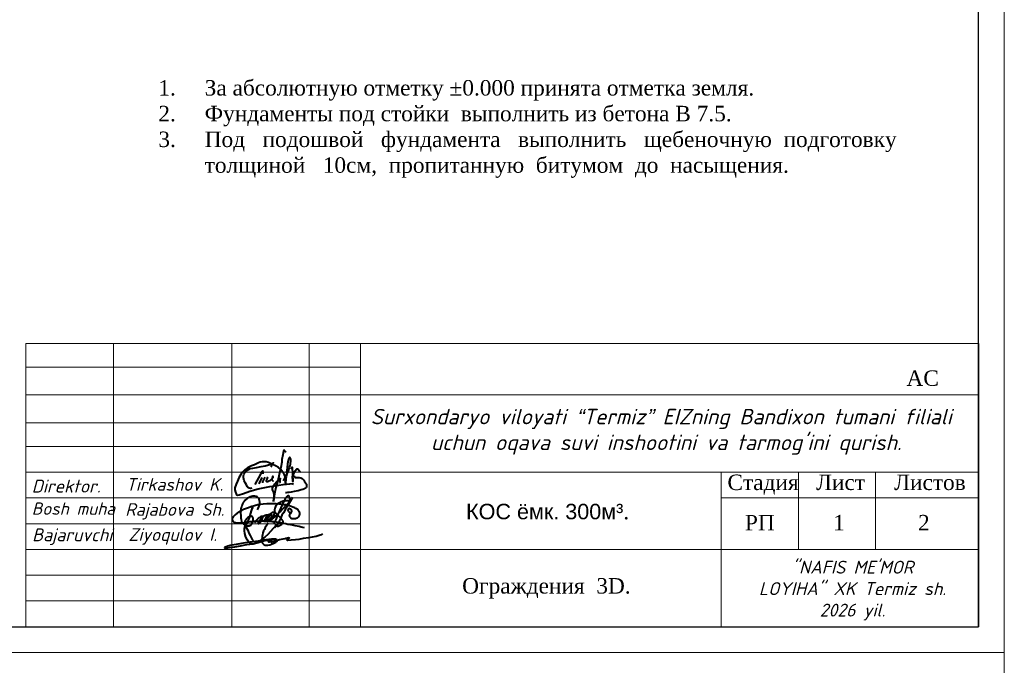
# Model space of a CAD drawing. Header units: inches. Extents: x 9403 to 10041, y 45 to 1090.
# Tile 34 of 41: x 9722 to 9913, y 403 to 528. Entities that reach past the tile are written whole.
import ezdxf

# ---------------------------------------------------------------- set-up
doc = ezdxf.new("R2010")
doc.units = ezdxf.units.IN
doc.header["$MEASUREMENT"] = 0
for name, color, linetype in [('(002) Рамка', 7, 'Continuous'), ('Водопровод 1', 7, 'Continuous'), ('Водопровод 2', 7, 'Continuous'), ('Сабзипоя', 7, 'Continuous')]:
    doc.layers.add(name, color=color, linetype=linetype)
doc.styles.add('ISOCPEUR', font='isocpeui.ttf', dxfattribs={"height": 300})
doc.styles.add('TIEMS', font='times.ttf')
doc.styles.add('V@ler@Live', font='isocpeui.ttf')

# ---------------------------------------------------------------- blocks, each defined once
blk = doc.blocks.new('ghfgj jghjmhg jjbkm jkm')
at = {"color": 5, "linetype": 'ByBlock', "lineweight": 40}
for points in [[(-261.31, -8185.11), (-261.13, -8184.8), (-260.98, -8184.44), (-260.83, -8184.1), (-260.77, -8183.74), (-260.77, -8183.33), (-260.84, -8183.04), (-260.94, -8182.72), (-261.1, -8182.45), (-261.24, -8182.27), (-261.41, -8182.13), (-261.62, -8182.06), (-261.9, -8181.99), (-262.16, -8181.99), (-262.45, -8182.02), (-262.71, -8182.09), (-263.01, -8182.18), (-263.21, -8182.28), (-263.56, -8182.45), (-264.11, -8182.93), (-264.37, -8183.23), (-264.55, -8183.47), (-264.7, -8183.74), (-264.8, -8183.97), (-264.9, -8184.28), (-265, -8184.61), (-265.09, -8184.89), (-265.13, -8185.31), (-265.15, -8185.69), (-265.12, -8186.51), (-265.09, -8186.93), (-265.04, -8187.29), (-264.92, -8187.73), (-264.78, -8187.96), (-264.64, -8188.12), (-264.45, -8188.27), (-264.32, -8188.36), (-264.16, -8188.48), (-263.95, -8188.61), (-263.68, -8188.73), (-263.56, -8188.75), (-263.38, -8188.75), (-263.2, -8188.74), (-263.02, -8188.68), (-262.84, -8188.57), (-262.69, -8188.42), (-262.59, -8188.25), (-262.52, -8188.12), (-262.41, -8187.9), (-262.33, -8187.69), (-262.3, -8187.5), (-262.26, -8187.31), (-262.28, -8187.17), (-262.31, -8186.97), (-262.36, -8186.84), (-262.45, -8186.73), (-262.56, -8186.64), (-262.73, -8186.58), (-262.89, -8186.59), (-263.01, -8186.62), (-263.19, -8186.68), (-263.41, -8186.81), (-263.72, -8187.06), (-263.88, -8187.25), (-263.98, -8187.39), (-264.08, -8187.51), (-264.14, -8187.64), (-264.2, -8187.77), (-264.24, -8187.93), (-264.28, -8188.14), (-264.29, -8188.31), (-264.26, -8188.51), (-264.16, -8188.67), (-264.1, -8188.78), (-264.05, -8188.82), (-264.02, -8188.82), (-263.97, -8188.8), (-263.94, -8188.76), (-263.9, -8188.7), (-263.85, -8188.61), (-263.54, -8187.99), (-263.32, -8187.47), (-263.12, -8186.97), (-262.97, -8186.37), (-262.66, -8185.37), (-262.49, -8184.87), (-262.44, -8184.66), (-262.42, -8184.64), (-262.41, -8184.62), (-262.39, -8184.62), (-262.37, -8184.63), (-262.36, -8184.64), (-262.36, -8184.67), (-262.36, -8184.69), (-262.37, -8184.71), (-262.38, -8184.74)], [(-261.91, -8188.06), (-261.82, -8187.85), (-261.76, -8187.75), (-261.72, -8187.7), (-261.67, -8187.6), (-261.55, -8187.48), (-261.46, -8187.39), (-261.37, -8187.28), (-261.3, -8187.19), (-261.16, -8187.1), (-261.1, -8187.05), (-261, -8186.94), (-260.91, -8186.85), (-260.83, -8186.81), (-260.75, -8186.76), (-260.66, -8186.71), (-260.58, -8186.66), (-260.51, -8186.61), (-260.44, -8186.57), (-260.38, -8186.54), (-260.32, -8186.52), (-260.26, -8186.51), (-260.22, -8186.51), (-260.19, -8186.53), (-260.18, -8186.54), (-260.16, -8186.58), (-260.14, -8186.65), (-260.15, -8186.71), (-260.15, -8186.76), (-260.17, -8186.81), (-260.19, -8186.86), (-260.2, -8186.9), (-260.24, -8187.01), (-260.26, -8187.11), (-260.27, -8187.17), (-260.29, -8187.21), (-260.32, -8187.29), (-260.35, -8187.37), (-260.38, -8187.43), (-260.41, -8187.49), (-260.47, -8187.62), (-260.52, -8187.67), (-260.56, -8187.77), (-260.6, -8187.82), (-260.66, -8187.9), (-260.7, -8187.94), (-260.73, -8187.99), (-260.76, -8188.02), (-260.79, -8188.05), (-260.82, -8188.09), (-260.86, -8188.12), (-260.89, -8188.15), (-260.93, -8188.18), (-260.96, -8188.21), (-261, -8188.23), (-261.04, -8188.26), (-261.08, -8188.27), (-261.1, -8188.25), (-261.1, -8188.22), (-261.1, -8188.19), (-261.09, -8188.15), (-261.08, -8188.12), (-261.06, -8188.06), (-261.04, -8188.01), (-261.02, -8187.96), (-261, -8187.92), (-260.96, -8187.85), (-260.93, -8187.79), (-260.89, -8187.71), (-260.88, -8187.68), (-260.84, -8187.63), (-260.77, -8187.53), (-260.75, -8187.48), (-260.74, -8187.45), (-260.71, -8187.4), (-260.69, -8187.35), (-260.66, -8187.31), (-260.63, -8187.27), (-260.6, -8187.22), (-260.57, -8187.19), (-260.54, -8187.14), (-260.5, -8187.1), (-260.47, -8187.07), (-260.44, -8187.02), (-260.4, -8186.98), (-260.38, -8186.96), (-260.36, -8186.94), (-260.34, -8186.92), (-260.32, -8186.89), (-260.3, -8186.86), (-260.28, -8186.83), (-260.25, -8186.78), (-260.21, -8186.75), (-260.15, -8186.7), (-260.11, -8186.66), (-260.05, -8186.6), (-259.98, -8186.55), (-259.9, -8186.51), (-259.83, -8186.45), (-259.75, -8186.42), (-259.7, -8186.4), (-259.64, -8186.37), (-259.58, -8186.35), (-259.51, -8186.34), (-259.45, -8186.32), (-259.39, -8186.3), (-259.34, -8186.28), (-259.28, -8186.28), (-259.24, -8186.27), (-259.17, -8186.27), (-259.12, -8186.28), (-259.08, -8186.33), (-259.05, -8186.37), (-259.01, -8186.42), (-259, -8186.47), (-258.99, -8186.51), (-258.98, -8186.58), (-258.99, -8186.62), (-259, -8186.68), (-259, -8186.76), (-259.02, -8186.81), (-259.04, -8186.88), (-259.06, -8186.94), (-259.09, -8187.01), (-259.11, -8187.08), (-259.14, -8187.16), (-259.17, -8187.22), (-259.23, -8187.3), (-259.27, -8187.37), (-259.32, -8187.45), (-259.37, -8187.52), (-259.43, -8187.59), (-259.47, -8187.65), (-259.52, -8187.72), (-259.58, -8187.77), (-259.66, -8187.78), (-259.72, -8187.77), (-259.78, -8187.75), (-259.78, -8187.71), (-259.78, -8187.65), (-259.76, -8187.61), (-259.75, -8187.55), (-259.73, -8187.52), (-259.71, -8187.48), (-259.68, -8187.44), (-259.65, -8187.39), (-259.62, -8187.34), (-259.59, -8187.28), (-259.55, -8187.24), (-259.52, -8187.17), (-259.47, -8187.1), (-259.43, -8187.03), (-259.38, -8186.94), (-259.33, -8186.83), (-259.25, -8186.73), (-259.21, -8186.65), (-259.19, -8186.6), (-259.16, -8186.53), (-259.11, -8186.46), (-259.08, -8186.41), (-259.04, -8186.38), (-258.99, -8186.35), (-258.94, -8186.3), (-258.87, -8186.25), (-258.79, -8186.2), (-258.73, -8186.14), (-258.66, -8186.11), (-258.58, -8186.08), (-258.51, -8186.06), (-258.43, -8186.05), (-258.37, -8186.04), (-258.3, -8186.05), (-258.24, -8186.08), (-258.17, -8186.14), (-258.14, -8186.2), (-258.11, -8186.28), (-258.1, -8186.34), (-258.11, -8186.41), (-258.12, -8186.47), (-258.14, -8186.54), (-258.15, -8186.59), (-258.17, -8186.66), (-258.19, -8186.72), (-258.2, -8186.78), (-258.2, -8186.82), (-258.22, -8186.86), (-258.23, -8186.89), (-258.25, -8186.92), (-258.26, -8186.95), (-258.29, -8186.99), (-258.32, -8187.02), (-258.34, -8187.05), (-258.39, -8187.11), (-258.43, -8187.16), (-258.47, -8187.21), (-258.52, -8187.26), (-258.56, -8187.3), (-258.6, -8187.34), (-258.66, -8187.39), (-258.71, -8187.42), (-258.76, -8187.45), (-258.81, -8187.46), (-258.87, -8187.47), (-258.92, -8187.46), (-258.97, -8187.43), (-259, -8187.37), (-259, -8187.33), (-258.99, -8187.29), (-258.97, -8187.22), (-258.94, -8187.15), (-258.92, -8187.1), (-258.9, -8187.04), (-258.87, -8186.98), (-258.83, -8186.92), (-258.79, -8186.83), (-258.73, -8186.76), (-258.69, -8186.69), (-258.64, -8186.6), (-258.59, -8186.53), (-258.52, -8186.39), (-258.45, -8186.3), (-258.4, -8186.23), (-258.37, -8186.19), (-258.33, -8186.13), (-258.27, -8186.07), (-258.27, -8186.07), (-258.2, -8185.98), (-258.14, -8185.89), (-258.09, -8185.82), (-258.02, -8185.76), (-257.94, -8185.7), (-257.9, -8185.67), (-257.82, -8185.66), (-257.78, -8185.64), (-257.74, -8185.64), (-257.71, -8185.65), (-257.67, -8185.67), (-257.64, -8185.68), (-257.63, -8185.7), (-257.61, -8185.72), (-257.59, -8185.75), (-257.57, -8185.79), (-257.56, -8185.83), (-257.55, -8185.87), (-257.55, -8185.91), (-257.55, -8185.96), (-257.55, -8186.03), (-257.56, -8186.07), (-257.56, -8186.08), (-257.57, -8186.15), (-257.59, -8186.21), (-257.61, -8186.3), (-257.64, -8186.38), (-257.66, -8186.44), (-257.67, -8186.48), (-257.68, -8186.51), (-257.71, -8186.54), (-257.75, -8186.6), (-257.8, -8186.67), (-257.83, -8186.72), (-257.86, -8186.76), (-257.9, -8186.81), (-257.94, -8186.88), (-257.98, -8186.93), (-258, -8186.95), (-258.03, -8187), (-258.06, -8187.06), (-258.11, -8187.11), (-258.14, -8187.15), (-258.19, -8187.21), (-258.24, -8187.27), (-258.25, -8187.29), (-258.28, -8187.33), (-258.29, -8187.35), (-258.32, -8187.39), (-258.34, -8187.43), (-258.37, -8187.43), (-258.37, -8187.42), (-258.36, -8187.39), (-258.34, -8187.37), (-258.33, -8187.36), (-258.31, -8187.35), (-258.29, -8187.34), (-258.26, -8187.34), (-258.24, -8187.33), (-258.21, -8187.33), (-258.19, -8187.32), (-258.17, -8187.31), (-258.16, -8187.3), (-258.14, -8187.29), (-258.12, -8187.27), (-258.07, -8187.24), (-258.03, -8187.21), (-257.98, -8187.19), (-257.95, -8187.16), (-257.9, -8187.14), (-257.87, -8187.12), (-257.84, -8187.09), (-257.79, -8187.07), (-257.75, -8187.03), (-257.72, -8186.99), (-257.69, -8186.96), (-257.65, -8186.92), (-257.62, -8186.9), (-257.6, -8186.88), (-257.56, -8186.85), (-257.53, -8186.81), (-257.48, -8186.78), (-257.44, -8186.74), (-257.38, -8186.69), (-257.35, -8186.66), (-257.31, -8186.62), (-257.23, -8186.55), (-257.19, -8186.5), (-257.11, -8186.42), (-257.09, -8186.38), (-257.05, -8186.35), (-257.02, -8186.32), (-256.95, -8186.25), (-256.89, -8186.21), (-256.84, -8186.14), (-256.8, -8186.1), (-256.75, -8186.04), (-256.69, -8185.98), (-256.62, -8185.91), (-256.51, -8185.83), (-256.44, -8185.76), (-256.35, -8185.66), (-256.25, -8185.58), (-256.13, -8185.49), (-256.02, -8185.4), (-255.95, -8185.32), (-255.88, -8185.25), (-255.84, -8185.19), (-255.77, -8185.12), (-255.73, -8185.07), (-255.68, -8185.03), (-255.64, -8184.98), (-255.58, -8184.94), (-255.53, -8184.88), (-255.49, -8184.83), (-255.41, -8184.76), (-255.34, -8184.69), (-255.27, -8184.63), (-255.19, -8184.52), (-255.12, -8184.44), (-255.03, -8184.33), (-254.95, -8184.24), (-254.87, -8184.16), (-254.79, -8184.07), (-254.68, -8183.95), (-254.62, -8183.87), (-254.55, -8183.8), (-254.44, -8183.7), (-254.37, -8183.64), (-254.29, -8183.57), (-254.22, -8183.49), (-254.18, -8183.4), (-254.14, -8183.31), (-254.1, -8183.19), (-254.04, -8183.1), (-253.99, -8183), (-253.98, -8182.94), (-253.95, -8182.84), (-253.96, -8182.75), (-253.96, -8182.67), (-253.96, -8182.59), (-253.98, -8182.53), (-254, -8182.46), (-254, -8182.41), (-254.01, -8182.37), (-254.01, -8182.32), (-254.02, -8182.27), (-254.05, -8182.2), (-254.07, -8182.14), (-254.08, -8182.09), (-254.1, -8182.05), (-254.11, -8182.01), (-254.14, -8181.97), (-254.16, -8181.92), (-254.2, -8181.91), (-254.23, -8181.9), (-254.26, -8181.89), (-254.3, -8181.91), (-254.35, -8181.94), (-254.43, -8181.95), (-254.47, -8181.99), (-254.53, -8182.04), (-254.57, -8182.08), (-254.64, -8182.12), (-254.69, -8182.17), (-254.76, -8182.23), (-254.81, -8182.27), (-254.87, -8182.35), (-254.96, -8182.46), (-255, -8182.55), (-255.07, -8182.66), (-255.12, -8182.79), (-255.15, -8182.86), (-255.19, -8182.97), (-255.27, -8183.13), (-255.37, -8183.34), (-255.41, -8183.43), (-255.53, -8183.68), (-255.67, -8183.97), (-256, -8184.65), (-256.31, -8185.35), (-256.67, -8186.19), (-256.9, -8186.73), (-257.1, -8187.18), (-257.41, -8187.89), (-257.54, -8188.2)], [(-253.34, -8182.28), (-253.56, -8182.65), (-253.77, -8183), (-254.11, -8183.59), (-254.52, -8184.3), (-254.91, -8184.96), (-255.39, -8185.76), (-255.74, -8186.34), (-256.11, -8187.1), (-256.54, -8187.95), (-256.73, -8188.33), (-256.84, -8188.57), (-256.93, -8188.74), (-256.92, -8188.8), (-256.89, -8188.85), (-256.86, -8188.86), (-256.81, -8188.84), (-256.74, -8188.83), (-256.64, -8188.81), (-256.56, -8188.79), (-256.47, -8188.76), (-256.39, -8188.73), (-256.31, -8188.7), (-256.23, -8188.63), (-256.13, -8188.56), (-256, -8188.5), (-255.91, -8188.43), (-255.81, -8188.37), (-255.75, -8188.32), (-255.67, -8188.28), (-255.63, -8188.22), (-255.59, -8188.15), (-255.56, -8188.11), (-255.5, -8188.03), (-255.46, -8187.96), (-255.44, -8187.92), (-255.45, -8187.85), (-255.46, -8187.79), (-255.5, -8187.71), (-255.54, -8187.64), (-255.58, -8187.57), (-255.61, -8187.51), (-255.65, -8187.45), (-255.7, -8187.36), (-255.76, -8187.29), (-255.8, -8187.25), (-255.85, -8187.2), (-255.9, -8187.14), (-255.94, -8187.09), (-255.98, -8187.05), (-256.02, -8187), (-256.07, -8186.95), (-256.18, -8186.86), (-256.26, -8186.79), (-256.33, -8186.71), (-256.41, -8186.65), (-256.47, -8186.6), (-256.58, -8186.49), (-256.65, -8186.42), (-256.71, -8186.36), (-256.79, -8186.28), (-257.01, -8186.05), (-257.11, -8185.94), (-257.19, -8185.79), (-257.27, -8185.64), (-257.33, -8185.47), (-257.37, -8185.32), (-257.38, -8185.12), (-257.35, -8184.97), (-257.32, -8184.85), (-257.27, -8184.71), (-257.23, -8184.56), (-257.16, -8184.36), (-257.04, -8184.14), (-256.93, -8184), (-256.82, -8183.83), (-256.71, -8183.73), (-256.61, -8183.62), (-256.49, -8183.55), (-256.34, -8183.46), (-256.22, -8183.4), (-256.1, -8183.33), (-255.94, -8183.23), (-255.78, -8183.18), (-255.62, -8183.13), (-255.47, -8183.08), (-255.27, -8183.05), (-255.11, -8183.03), (-254.91, -8183), (-254.69, -8183), (-254.47, -8183.01), (-254.3, -8183.05), (-254.08, -8183.21), (-253.99, -8183.39)], [(-254.12, -8185.87), (-253.9, -8185.82), (-253.74, -8185.78), (-253.55, -8185.63), (-253.51, -8185.51), (-253.5, -8185.43), (-253.51, -8185.3), (-253.56, -8185.19), (-253.6, -8185.09), (-253.66, -8185.02), (-253.75, -8184.96), (-253.85, -8184.92), (-253.94, -8184.88), (-254.03, -8184.84), (-254.1, -8184.84), (-254.19, -8184.85), (-254.27, -8184.88), (-254.32, -8184.93), (-254.37, -8185.02), (-254.4, -8185.1), (-254.39, -8185.21), (-254.33, -8185.34), (-254.28, -8185.45), (-254.21, -8185.54), (-254.12, -8185.61), (-254.02, -8185.68), (-253.92, -8185.74), (-253.82, -8185.8), (-253.82, -8185.8), (-253.76, -8185.91), (-253.77, -8185.94), (-253.82, -8185.97), (-253.89, -8186.03), (-253.95, -8186.11), (-254.01, -8186.18), (-254.04, -8186.27), (-254.07, -8186.34), (-254.08, -8186.44), (-254.05, -8186.53), (-254.03, -8186.62), (-253.98, -8186.7), (-253.92, -8186.77), (-253.84, -8186.85), (-253.78, -8186.91), (-253.73, -8186.97), (-253.64, -8187.02), (-253.58, -8187.04), (-253.52, -8187.05), (-253.46, -8187.06), (-253.38, -8187.07), (-253.28, -8187.07), (-253.18, -8187.08), (-253.1, -8187.08), (-253.03, -8187.07), (-252.94, -8187.07), (-252.86, -8187.06), (-252.76, -8187.05), (-252.69, -8187.05), (-252.61, -8187.04), (-252.55, -8187.02), (-252.48, -8187), (-252.43, -8186.98), (-252.36, -8186.95), (-252.29, -8186.92), (-252.24, -8186.9), (-252.18, -8186.87), (-252.14, -8186.84), (-252.09, -8186.81), (-252.04, -8186.78), (-251.99, -8186.73), (-251.96, -8186.7), (-251.91, -8186.65), (-251.87, -8186.61), (-251.84, -8186.56), (-251.82, -8186.52), (-251.78, -8186.43), (-251.74, -8186.32), (-251.7, -8186.18), (-251.67, -8186.04), (-251.67, -8185.93), (-251.67, -8185.84), (-251.7, -8185.76), (-251.74, -8185.66), (-251.78, -8185.55), (-251.84, -8185.46), (-251.91, -8185.36), (-251.99, -8185.24), (-252.07, -8185.14), (-252.18, -8185.04), (-252.3, -8184.94), (-252.43, -8184.86), (-252.58, -8184.77), (-252.84, -8184.65), (-253.04, -8184.57), (-253.31, -8184.48), (-253.69, -8184.34), (-254.02, -8184.22), (-254.4, -8184.14), (-254.97, -8183.99), (-255.26, -8183.95), (-255.57, -8183.9), (-255.82, -8183.86), (-256.1, -8183.85), (-256.38, -8183.8), (-257.05, -8183.75), (-257.45, -8183.75), (-257.92, -8183.74), (-258.19, -8183.75), (-259.16, -8183.78), (-259.99, -8183.83), (-260.63, -8183.91), (-261.2, -8183.99), (-261.98, -8184.18), (-262.58, -8184.34), (-263.58, -8184.7), (-264.46, -8185.07), (-265.01, -8185.31), (-265.4, -8185.54), (-265.96, -8185.89), (-266.37, -8186.23), (-266.53, -8186.4), (-266.67, -8186.54), (-266.78, -8186.65), (-266.86, -8186.73), (-266.94, -8186.85), (-267, -8186.95), (-267.04, -8187.06), (-267.07, -8187.19), (-267.06, -8187.29), (-267.03, -8187.44), (-266.97, -8187.56), (-266.91, -8187.66), (-266.83, -8187.75), (-266.75, -8187.84), (-266.67, -8187.89), (-266.55, -8187.94), (-266.42, -8187.98), (-266.33, -8188.01), (-266.26, -8188.02), (-266.13, -8188.04), (-265.99, -8188.06), (-265.8, -8188.08), (-265.56, -8188.09), (-265.34, -8188.09), (-265.08, -8188.07), (-264.93, -8188.06), (-264.83, -8188.05), (-264.55, -8188.03), (-264.33, -8187.99), (-264.11, -8187.96), (-263.82, -8187.91), (-263.6, -8187.86), (-263.31, -8187.82), (-262.96, -8187.78), (-262.71, -8187.73), (-262.33, -8187.69), (-261.88, -8187.67), (-261.47, -8187.66), (-261.12, -8187.65), (-260.83, -8187.6), (-260.44, -8187.62), (-259.84, -8187.64), (-259.56, -8187.65), (-259.12, -8187.68), (-258.65, -8187.7), (-258.07, -8187.73), (-257.59, -8187.79), (-257.07, -8187.87), (-256.72, -8187.9), (-256.52, -8187.92), (-256.35, -8187.94), (-256.02, -8187.97), (-255.72, -8188.04), (-255.41, -8188.12), (-254.87, -8188.24), (-254.39, -8188.34), (-254.14, -8188.4), (-253.79, -8188.47), (-253.42, -8188.55), (-252.82, -8188.64), (-252.33, -8188.75), (-251.87, -8188.84), (-251.4, -8188.97), (-251.1, -8189.05), (-250.73, -8189.15)]]:
    blk.add_lwpolyline(points, dxfattribs=at)
blk = doc.blocks.new('dhfdgh xfghfgh ffnhjmgmgvbnfgg')
at = {"color": 5, "lineweight": 40, "ltscale": 0.5}
for p, q in [((1479223, -21865), (1479206, -21938)), ((1479232, -21840), (1479223, -21865)), ((1479249, -21856), (1479232, -21840)), ((1479259, -21871), (1479249, -21856)), ((1479272, -21891), (1479259, -21871)), ((1479186, -22087), (1479166, -22194)), ((1479191, -22031), (1479186, -22087)), ((1479206, -21938), (1479191, -22031)), ((1479156, -22246), (1479134, -22332)), ((1479166, -22194), (1479156, -22246)), ((1479036, -22544), (1479050, -22522)), ((1479050, -22522), (1479087, -22472)), ((1479107, -22459), (1479072, -22596)), ((1479087, -22472), (1479140, -22415)), ((1479134, -22332), (1479107, -22459)), ((1479140, -22415), (1479151, -22408)), ((1479150, -22450), (1479148, -22470)), ((1479148, -22470), (1479149, -22483)), ((1479149, -22483), (1479151, -22492)), ((1479155, -22412), (1479150, -22450)), ((1479151, -22408), (1479154, -22407)), ((1479151, -22492), (1479158, -22500)), ((1479154, -22407), (1479155, -22408)), ((1479155, -22408), (1479155, -22412)), ((1479000, -22618), (1479005, -22595)), ((1479005, -22637), (1479000, -22618)), ((1479005, -22595), (1479014, -22576)), ((1479011, -22653), (1479005, -22637)), ((1479022, -22680), (1479011, -22653)), ((1479014, -22576), (1479036, -22544)), ((1479031, -22709), (1479022, -22680)), ((1479036, -22732), (1479031, -22709)), ((1479052, -22687), (1479032, -22801)), ((1479072, -22596), (1479052, -22687)), ((1479019, -22877), (1479038, -22760)), ((1479020, -22878), (1479019, -22877)), ((1479022, -22878), (1479020, -22878)), ((1479023, -22878), (1479022, -22878)), ((1479032, -22801), (1479023, -22878)), ((1479037, -22753), (1479036, -22732)), ((1479038, -22760), (1479037, -22753))]:
    blk.add_line(p, q, dxfattribs=at)
for points in [[(1479224, -22461), (1479241, -22423), (1479263, -22388), (1479286, -22338), (1479310, -22292), (1479322, -22264), (1479330, -22239), (1479338, -22215), (1479346, -22183), (1479354, -22152), (1479360, -22124), (1479365, -22096), (1479367, -22070), (1479369, -22045), (1479368, -22026), (1479364, -22015), (1479359, -22001), (1479353, -21992), (1479349, -21988), (1479343, -21990), (1479338, -21999), (1479325, -22026), (1479317, -22050), (1479303, -22121), (1479295, -22194), (1479288, -22255), (1479285, -22289), (1479287, -22329), (1479273, -22379), (1479269, -22399), (1479267, -22423), (1479266, -22510), (1479267, -22423), (1479264, -22393), (1479257, -22371), (1479245, -22338), (1479230, -22312), (1479213, -22288), (1479197, -22267), (1479163, -22229), (1479123, -22191), (1479078, -22165), (1479048, -22150), (1479017, -22138), (1478960, -22115), (1478920, -22095), (1478874, -22081), (1478828, -22076), (1478795, -22076), (1478757, -22086), (1478724, -22099), (1478682, -22118), (1478638, -22137), (1478583, -22162), (1478528, -22189), (1478491, -22208), (1478456, -22235), (1478431, -22255), (1478400, -22283), (1478364, -22333), (1478328, -22399), (1478297, -22467), (1478272, -22526), (1478245, -22599), (1478244, -22642), (1478258, -22687), (1478271, -22724), (1478283, -22739), (1478299, -22746), (1478333, -22741), (1478419, -22713), (1478544, -22668), (1478713, -22620), (1478849, -22592), (1478951, -22572), (1479044, -22558), (1479219, -22534), (1479347, -22518), (1479408, -22511), (1479401, -22525), (1479395, -22539)], [(1478590, -22609), (1478563, -22611), (1478536, -22606), (1478508, -22594), (1478492, -22572), (1478477, -22543), (1478457, -22505), (1478436, -22461), (1478424, -22427), (1478418, -22390), (1478420, -22362), (1478428, -22331), (1478450, -22291), (1478476, -22262), (1478517, -22234), (1478557, -22216), (1478609, -22205), (1478683, -22191), (1478773, -22173), (1478857, -22158), (1478923, -22138), (1478971, -22125), (1478994, -22118), (1479019, -22100), (1478992, -22128), (1478984, -22142), (1478977, -22157), (1478975, -22170), (1478974, -22182), (1478970, -22188)], [(1478815, -22321), (1478813, -22292), (1478811, -22258), (1478794, -22275), (1478764, -22325), (1478645, -22532)], [(1479375, -22225), (1479399, -22187), (1479408, -22471), (1479406, -22364), (1479416, -22351), (1479426, -22333), (1479442, -22289), (1479460, -22262), (1479482, -22228), (1479492, -22220), (1479503, -22219), (1479516, -22225), (1479531, -22244), (1479541, -22265), (1479548, -22281), (1479549, -22285), (1479547, -22292), (1479546, -22295)], [(1478786, -22391), (1478727, -22519)], [(1478846, -22385), (1478807, -22466), (1478802, -22481), (1478800, -22494), (1478800, -22502)], [(1478907, -22386), (1478897, -22404), (1478885, -22424), (1478879, -22440), (1478875, -22452), (1478877, -22464), (1478883, -22471), (1478896, -22473), (1478913, -22473), (1478938, -22461), (1478961, -22447), (1478982, -22427), (1479002, -22408), (1479014, -22394), (1479018, -22382), (1479015, -22375), (1479011, -22368), (1479007, -22368), (1479005, -22370), (1479005, -22373), (1479000, -22386), (1478997, -22398), (1478993, -22411), (1478991, -22421), (1478990, -22431), (1478991, -22441), (1478994, -22446), (1478997, -22450), (1479003, -22454), (1479010, -22458), (1479016, -22458), (1479021, -22458)], [(1479406, -22374), (1479409, -22371), (1479414, -22366), (1479421, -22364), (1479428, -22365), (1479436, -22369), (1479442, -22378), (1479450, -22386), (1479461, -22390), (1479473, -22392), (1479487, -22392), (1479513, -22394), (1479539, -22395), (1479569, -22403), (1479595, -22415), (1479614, -22428), (1479628, -22445), (1479646, -22471), (1479661, -22498), (1479681, -22526), (1479687, -22537), (1479687, -22560), (1479684, -22579), (1479675, -22591), (1479656, -22609), (1479642, -22621), (1479610, -22634), (1479580, -22644), (1479519, -22659), (1479477, -22667), (1479435, -22675), (1479378, -22687), (1479338, -22693), (1479306, -22697), (1479276, -22700), (1479260, -22700)]]:
    blk.add_lwpolyline(points, dxfattribs=at)
blk = doc.blocks.new('65616152')
at = {"color": 5, "lineweight": 40, "true_color": 0x0000f5}
for points in [[(1279415, 265228), (1279057, 264705), (1278598, 264034), (1278382, 263509), (1278134, 263078), (1277994, 262545), (1277851, 262004), (1277776, 261556), (1277737, 261115), (1277701, 260716), (1277722, 260496), (1277730, 260167), (1277796, 259731), (1278018, 259441), (1278309, 259225), (1278601, 259127), (1278991, 259098), (1279387, 259094), (1279889, 259189), (1280352, 259407), (1281030, 259696), (1281576, 259928), (1281931, 260200), (1282034, 260401), (1281915, 260623), (1281551, 260802), (1281087, 260808), (1280787, 260808), (1280423, 260740), (1278109, 260488), (1276657, 260251), (1273700, 259801), (1271955, 259526), (1270532, 259301), (1269315, 259055), (1268808, 258966), (1268177, 258779), (1267649, 258632), (1267284, 258500), (1267248, 258412), (1267248, 258332), (1267308, 258272), (1267394, 258235), (1267537, 258235), (1267798, 258265), (1268152, 258306), (1268635, 258416), (1270126, 258669), (1271729, 258942), (1273456, 259235), (1275247, 259448), (1276608, 259807), (1278166, 260278), (1279164, 260481), (1280050, 260662), (1280154, 260639), (1280222, 260575), (1280266, 260538), (1280286, 260413), (1280230, 260351), (1280112, 260149), (1279962, 259982), (1279798, 259901), (1279639, 259901), (1279532, 259986), (1279532, 260140), (1279619, 260220), (1279823, 260292), (1280029, 260305), (1280257, 260260), (1280465, 260227), (1280574, 260185), (1280628, 260118), (1280634, 260043), (1280629, 259995), (1280611, 259940), (1280586, 259895), (1280481, 259863), (1280375, 259863), (1280289, 259889), (1280212, 259951), (1280204, 260034), (1280218, 260112), (1280244, 260181), (1280300, 260215), (1280515, 260227), (1280771, 260244), (1280828, 260248), (1280864, 260248), (1280895, 260239), (1280924, 260227), (1280964, 260203), (1280979, 260186), (1280980, 260156), (1280974, 260129), (1280946, 260081), (1280921, 260037), (1280844, 259996), (1280779, 259986), (1280731, 260016), (1280717, 260057), (1280717, 260098), (1280753, 260174), (1280828, 260200), (1280911, 260207), (1281178, 260270), (1281517, 260320), (1281866, 260434), (1282075, 260502), (1282650, 260656), (1283660, 260868), (1284229, 260987), (1284438, 261031), (1284872, 261121), (1285210, 261192), (1285303, 261186), (1285343, 261126), (1285343, 261065), (1285294, 261016), (1285139, 260982), (1285029, 260923), (1284933, 260873), (1284796, 260768), (1284756, 260700), (1284730, 260601), (1284760, 260561), (1284805, 260502), (1284929, 260533), (1285893, 260609), (1287154, 260721), (1288182, 260812), (1289325, 261007), (1290754, 261222), (1291857, 261388), (1292886, 261648), (1294011, 261945), (1294504, 262120), (1294798, 262268)], [(1281686, 264696), (1280112, 262946), (1279339, 262085), (1278484, 261359), (1277785, 260766), (1276609, 260060), (1275744, 259541), (1275063, 259376), (1274447, 259568), (1273996, 259965), (1273640, 260471), (1273243, 261332), (1272956, 262330), (1272845, 263146), (1272845, 263773), (1272899, 264287), (1273004, 264324), (1273111, 264236), (1273275, 264022), (1273734, 263260), (1274076, 262456), (1274414, 261823), (1274730, 261257), (1275006, 260715), (1275242, 260425)], [(1281686, 264696), (1281695, 264710), (1281696, 264715), (1281696, 264720), (1281694, 264726), (1281689, 264735), (1281682, 264745), (1281671, 264754), (1281659, 264758), (1281649, 264764), (1281632, 264769), (1281615, 264770), (1281595, 264770), (1281576, 264768), (1281566, 264766), (1281556, 264763), (1281543, 264757), (1281533, 264746), (1281505, 264697), (1281469, 264630), (1281184, 263973)]]:
    blk.add_lwpolyline(points, dxfattribs=at)

msp = doc.modelspace()

# ---------------------------------------------------------------- linework, layer by layer
at = {"layer": 'Водопровод 1'}
msp.add_lwpolyline([(9907.931, 465.444), (9907.931, 410.444)], dxfattribs=at)
at = {"layer": 'Водопровод 2', "linetype": 'Continuous', "lineweight": 15}
for points in [[(9492.931, 405.444), (9912.931, 405.444), (9912.931, 702.444), (9492.931, 702.444)], [(9492.931, 108.444), (9912.931, 108.444), (9912.931, 405.444), (9492.931, 405.444)]]:
    msp.add_lwpolyline(points, close=True, dxfattribs=at)
at = {"layer": 'Водопровод 2', "linetype": 'Continuous'}
msp.add_lwpolyline([(9512.931, 410.444), (9907.931, 410.444), (9907.931, 697.444), (9512.931, 697.444)], close=True, dxfattribs=at)
at = {"layer": 'Сабзипоя', "color": 0, "lineweight": 20}
for points in [[(9722.931, 465.444), (9907.931, 465.444), (9722.931, 465.444), (9722.931, 410.444)], [(9739.931, 410.444), (9739.931, 465.444)], [(9762.931, 410.444), (9762.931, 465.444)], [(9777.931, 410.444), (9777.931, 465.444)], [(9787.931, 410.444), (9787.931, 465.444)], [(9722.862, 460.852), (9787.931, 460.852)], [(9907.931, 455.444), (9722.931, 455.444)], [(9787.931, 450.036), (9722.931, 450.036)], [(9787.931, 445.444), (9722.931, 445.444)], [(9907.931, 440.444), (9722.931, 440.444)], [(9857.931, 410.444), (9857.931, 440.444)], [(9872.931, 425.444), (9872.931, 440.444)], [(9887.931, 425.444), (9887.931, 440.444)], [(9787.931, 435.444), (9722.931, 435.444)], [(9907.931, 435.444), (9857.931, 435.444)], [(9787.931, 430.444), (9722.931, 430.444)], [(9907.931, 425.444), (9722.931, 425.444)], [(9787.931, 420.444), (9722.931, 420.444)], [(9787.931, 415.444), (9722.931, 415.444)]]:
    msp.add_lwpolyline(points, close=True, dxfattribs=at)

# ---------------------------------------------------------------- block references
at = {"lineweight": 40, "xscale": 0.009677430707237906, "yscale": 0.009677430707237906, "zscale": 0.009677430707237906}
msp.add_blockref('dhfdgh xfghfgh ffnhjmgmgvbnfgg', (-4542.13, 656.126), dxfattribs=at)
at = {"color": 0, "xscale": 0.8550048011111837, "yscale": 0.8550048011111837, "zscale": 0.8550048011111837}
msp.add_blockref('ghfgj jghjmhg jjbkm jkm', (9991.312, 7431.444), dxfattribs=at)
at = {"color": 0, "ltscale": 100, "xscale": 0.0006931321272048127, "yscale": 0.0006931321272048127, "zscale": 0.0006931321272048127}
msp.add_blockref('65616152', (8883.136, 246.692), dxfattribs=at)

# ---------------------------------------------------------------- texts
at = {"layer": '(002) Рамка', "insert": (9788.905, 452.744), "char_height": 3, "width": 117.50921, "attachment_point": 1}
msp.add_mtext('\\pi0.9671;{\\fISOCPEUR|b0|i1|c204|p34;Surxondaryo viloyati “Termiz” EIZning Bandixon tumani filiali \\P\\pi12.67847;uchun \\fISOCPEUR|b0|i1|c0|p34;oqava\\fISOCPEUR|b0|i1|c204|p34; suvi inshootini va tarmog’ini qurish.}', dxfattribs=at)
at = {"insert": (9748.637, 516.597), "char_height": 3, "width": 157.54714, "attachment_point": 1, "style": 'TIEMS'}
msp.add_mtext('\\pi-9,l9,t9;1.^IЗа абсолютную отметку ±0.000 принята отметка земля.\\P2.^IФундаменты под стойки  выполнить из бетона В 7.5.\\P3.^IПод   подошвой   фундамента   выполнить   щебеночную  подготовку   толщиной   10см,  пропитанную  битумом  до  насыщения.', dxfattribs=at)
at = {"lineweight": 30, "char_height": 2.45, "width": 24.82935, "attachment_point": 5, "style": 'ISOCPEUR'}
for s, insert in [('Tirkashov K.', (9751.781, 438.07)), ('Rajabova Sh.', (9751.839, 432.839)), ('Ziyoqulov I.', (9751.432, 427.962))]:
    msp.add_mtext(s, dxfattribs=dict(at, insert=insert))
at = {"ltscale": 100, "style": 'V@ler@Live'}
for s, insert, char_height, width, attachment_point in [('Direktor.', (9724.048, 437.74), 2.5, 18, 4), ('Bosh muha', (9724.048, 433.377), 2.4, 18, 4), ('Bajaruvchi', (9724.117, 427.91), 2.5, 18, 4), ('"NAFIS ME\'MOR LOYIHA" XK Termiz sh. 2026 yil.', (9883.451, 417.455), 2.5, 36.586, 5)]:
    msp.add_mtext(s, dxfattribs=dict(at, insert=insert, char_height=char_height, width=width, attachment_point=attachment_point))
at = {"color": 0, "linetype": 'ByBlock', "lineweight": 20, "insert": (9824.232, 434.305), "char_height": 3, "width": 51.66331, "attachment_point": 2}
msp.add_mtext('{\\fArial|b0|i0|c204|p34;\\C256;КОС ёмк. 300м³\\fTimes New Roman|b0|i0|c204|p18;\\C0;.}', dxfattribs=at)
at = {"layer": 'Сабзипоя', "color": 0, "linetype": 'ByBlock', "lineweight": 20, "char_height": 3, "attachment_point": 1}
for s, insert, width in [('{\\fTimes New Roman|b0|i0|c204|p18;АС}', (9893.927, 460.218), 12.18881), ('{\\fTimes New Roman|b0|i0|c204|p18;Стадия   Лист     Листов}', (9859.161, 439.981), 51.23759), ('{\\fTimes New Roman|b0|i0|c204|p18;2}', (9896.175, 432.148), 2.061), ('{\\fTimes New Roman|b0|i0|c204|p18;   РП          1}', (9859.161, 432.148), 51.23759)]:
    msp.add_mtext(s, dxfattribs=dict(at, insert=insert, width=width))
at = {"layer": 'Сабзипоя', "lineweight": 15, "insert": (9824.004, 419.879), "char_height": 3, "width": 63.14957, "attachment_point": 2}
msp.add_mtext('{\\fTimes New Roman|b0|i0|c204|p18;Ограждения  3\\fTimes New Roman|b0|i0|c0|p18;D\\fTimes New Roman|b0|i0|c204|p18;.}', dxfattribs=at)

doc.saveas('drawing.dxf')
